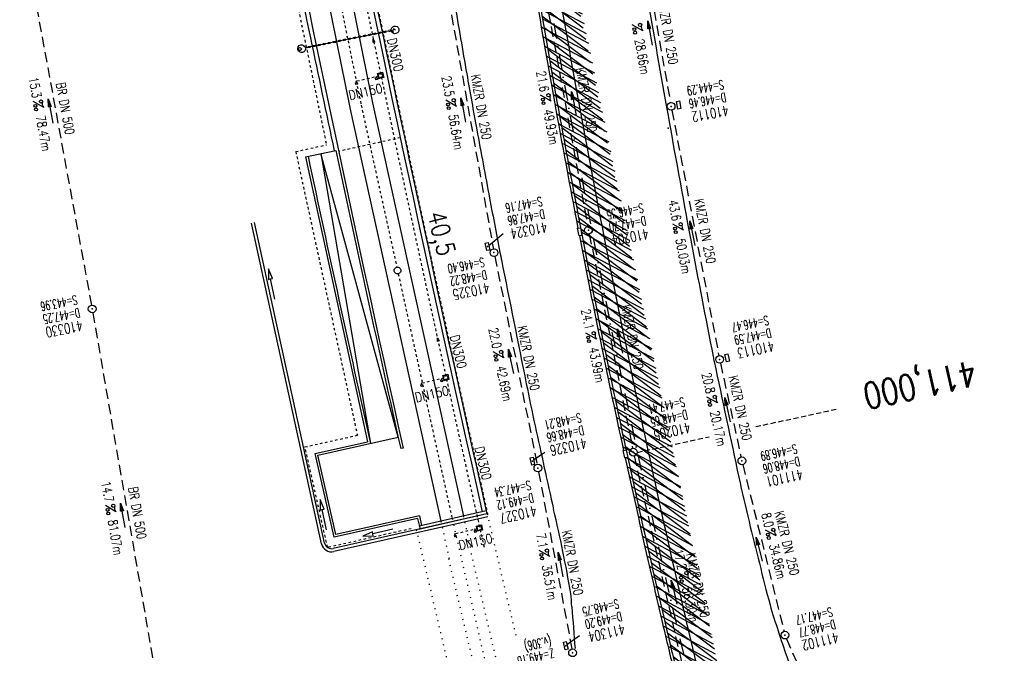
# Model space of a CAD drawing. Extents: x 446577 to 447152, y 443659 to 444842.
# Tile 19 of 41: x 446753 to 446945, y 444189 to 444312. Entities that reach past the tile are written whole.
import ezdxf
from ezdxf.enums import TextEntityAlignment as Align

# ---------------------------------------------------------------- set-up
doc = ezdxf.new("R2010")
doc.units = 0
doc.header["$LTSCALE"] = 2
doc.header["$MEASUREMENT"] = 0
for name, pattern in [('ACAD_ISO02W100', [0.5, 0.25, -0.25]), ('ACAD_ISO03W100', [0.5, 0.25, -0.25]), ('ACAD_ISO10W100W', [0.5, 0.25, -0.25]), ('AUSGEZOGEN', [0]), ('GESTRICH-X2', [1.5, 1, -0.5]), ('GESTRICHELT', [0.75, 0.5, -0.25]), ('PUNKTX2_STR', [0.6, 0.1, -0.5]), ('STRICHLINIEX2', [0.5, 0.25, -0.25]), ('STRICHPT-X3', [3, 1.5, -0.75, 0, -0.75])]:
    doc.linetypes.add(name, pattern=pattern)
doc.layers.get('0').update_dxf_attribs({"linetype": 'AUSGEZOGEN'})
for name, color, linetype in [('ACHSE', 250, 'STRICHPT-X3'), ('Bahnachse', 7, 'CONTINUOUS'), ('DB-Bahnachse', 15, 'CONTINUOUS'), ('DB-Gleisachsen', 7, 'CONTINUOUS'), ('FBR', 8, 'CONTINUOUS'), ('Gleisachsen', 7, 'CONTINUOUS'), ('HEKTOM', 250, 'GESTRICHELT'), ('Ingenieurbauwerke', 15, 'CONTINUOUS'), ('KANAL', 7, 'GESTRICH-X2'), ('PFEIL', 7, 'CONTINUOUS'), ('PKT', 7, 'CONTINUOUS'), ('SCHACHTNR', 6, 'CONTINUOUS'), ('SCHLITZRINNE', 8, 'AUSGEZOGEN'), ('SCHSYMBOL', 7, 'AUSGEZOGEN'), ('TEXTO', 4, 'CONTINUOUS'), ('TEXTU', 4, 'CONTINUOUS')]:
    doc.layers.add(name, color=color, linetype=linetype)
doc.styles.add('ROMANS', font='romans.shx', dxfattribs={"width": 0.8})

# ---------------------------------------------------------------- blocks, each defined once
blk = doc.blocks.new('PROM')
blk.add_line((1.566024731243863, 1.817237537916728), (0.0190527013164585, 0.0153243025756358))
for centre, radius in [((0.3173753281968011, 1.509743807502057), 0.3170057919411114), ((0.9430842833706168, 0.2908182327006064), 0.2830165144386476), ((1.644538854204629, 0.287494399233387), 0.2830165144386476)]:
    blk.add_circle(centre, radius)
blk.add_arc((0.9918717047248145, 2.681739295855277), 1.033048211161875, 239.1413865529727, 303.3549228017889)
blk = doc.blocks.new('PFEIL2')
at = {"color": 0}
for p, q in [((0.8796887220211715, 0.0024565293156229), (-2.401395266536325, -0.0115320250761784)), ((0.8808543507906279, -0.2709205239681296), (0.8785230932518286, 0.2758335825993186)), ((0.8785230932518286, 0.2758335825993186), (2.429089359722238, 0.0090619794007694)), ((0.9110887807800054, 0.2702307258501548), (0.8785706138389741, 0.2646884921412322)), ((0.9651190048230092, 0.2609349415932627), (0.8786494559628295, 0.2461975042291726)), ((1.01914922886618, 0.2516391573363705), (0.8787282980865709, 0.2277065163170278)), ((1.073179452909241, 0.24234337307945), (0.8788071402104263, 0.2092155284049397)), ((1.127209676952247, 0.2330475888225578), (0.8788859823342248, 0.1907245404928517)), ((1.181239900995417, 0.2237518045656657), (0.8789648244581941, 0.1722335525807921)), ((1.235270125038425, 0.2144560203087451), (0.8790436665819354, 0.1537425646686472)), ((1.289300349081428, 0.2051602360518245), (0.8791225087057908, 0.1352515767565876)), ((1.34333057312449, 0.195864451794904), (0.8792013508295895, 0.1167605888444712)), ((1.397360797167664, 0.1865686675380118), (0.8792801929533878, 0.0982696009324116)), ((1.451391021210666, 0.1772728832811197), (0.8793590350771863, 0.0797786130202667)), ((1.505421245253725, 0.1679770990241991), (0.8794378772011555, 0.0612876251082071)), ((1.559451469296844, 0.1586813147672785), (0.8795167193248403, 0.0427966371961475)), ((1.613481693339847, 0.1493855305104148), (0.8795955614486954, 0.024305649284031)), ((1.66751191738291, 0.140089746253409), (0.8796744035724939, 0.005814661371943)), ((1.721542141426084, 0.1307939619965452), (0.8797532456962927, -0.0126763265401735)), ((1.775572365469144, 0.1214981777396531), (0.8798320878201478, -0.0311673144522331)), ((1.82960258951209, 0.1122023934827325), (0.8799109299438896, -0.0496583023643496)), ((1.883632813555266, 0.1029066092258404), (0.8799897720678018, -0.0681492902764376)), ((1.937663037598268, 0.0936108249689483), (0.8800686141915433, -0.08664027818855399)), ((1.991693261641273, 0.0843150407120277), (0.8801474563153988, -0.105131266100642)), ((2.045723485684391, 0.0750192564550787), (0.8802262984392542, -0.1236222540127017)), ((2.099753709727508, 0.0657234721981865), (0.8803051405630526, -0.1421132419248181)), ((2.153783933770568, 0.056427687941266), (0.8803839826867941, -0.1606042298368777)), ((2.207814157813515, 0.0471319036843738), (0.8804628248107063, -0.1790952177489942)), ((2.261844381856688, 0.0378361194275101), (0.8805416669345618, -0.1975862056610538)), ((2.31587460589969, 0.0285403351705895), (0.8806205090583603, -0.2160771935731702)), ((2.36990482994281, 0.0192445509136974), (0.8806993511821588, -0.2345681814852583)), ((2.423935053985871, 0.009948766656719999), (0.8807781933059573, -0.2530591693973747)), ((2.429089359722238, 0.0090619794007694), (0.8808543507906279, -0.2709205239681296))]:
    blk.add_line(p, q, dxfattribs=at)
blk = doc.blocks.new('GST')
at = {"color": 0}
blk.add_circle((0, 0), 0.75, dxfattribs=at)
blk.add_point((0, 0), dxfattribs=at)
blk = doc.blocks.new('10')
blk.add_blockref('GST', (0, 0))
blk = doc.blocks.new('30')
at = {"color": 0}
for p, q in [((-0.75, -0.289999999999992), (-0.75, 0.2927511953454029)), ((-0.75, 0.2927511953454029), (0.7528554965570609, 0.2927511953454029)), ((0.7528554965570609, 0.2927511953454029), (0.7528554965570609, -0.289999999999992)), ((0.7528554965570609, -0.289999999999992), (-0.75, -0.289999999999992))]:
    blk.add_line(p, q, dxfattribs=at)
blk.add_point((0, 0), dxfattribs=at)
blk = doc.blocks.new('13')
blk.add_lwpolyline([(0.7551444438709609, 1.217819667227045), (-0.7477110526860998, 1.217819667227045), (-0.7477110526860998, 1.800570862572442), (0.7551444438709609, 1.800570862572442)], close=True)
at = {"rotation": 180}
blk.add_blockref('GST', (0, 0), dxfattribs=at)

msp = doc.modelspace()

# ---------------------------------------------------------------- hatches: boundary and pattern name
at = {"layer": 'SCHLITZRINNE'}
h = msp.add_hatch(dxfattribs=at)
h.set_pattern_fill('_USER', color=256, scale=1.5, angle=45, style=0, pattern_type=0)
h.set_pattern_definition([(322.9885789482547, (446836.5999528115, 444435.4554799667), (0.9029613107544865, 1.1977732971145), [])])
edge = h.paths.add_edge_path()
edge.add_arc((443111.8322046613, 443902.6048596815), 3762.707583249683, 8.237948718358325, 8.309740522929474, ccw=False)
edge.add_arc((446520.7667561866, 444396.1447780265), 318.2313636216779, 7.991086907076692, 8.237948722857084, ccw=False)
edge.add_arc((253459.1240965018, 417293.7261212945), 195272.9413952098, 7.987195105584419, 7.991086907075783, ccw=False)
edge.add_arc((449695.9082865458, 444828.2862068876), 2886.154960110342, 187.9871942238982, 188.0192069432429)
edge.add_arc((478554.2131757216, 448893.9220155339), 32029.44159022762, 188.0192069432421, 188.0307217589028)
edge.add_arc((640420.6222499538, 471731.2730594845), 195498.9463588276, 188.0307211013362, 188.0353818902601)
edge.add_arc((455274.8055420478, 445594.1238402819), 8517.332252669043, 188.0353818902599, 188.0971515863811)
edge.add_arc((489167.8999112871, 450416.1061665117), 42751.72080389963, 188.0971512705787, 188.1247221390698)
edge.add_arc((449184.2716662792, 444707.9904080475), 2362.698617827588, 188.12472213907, 188.4957501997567)
edge.add_arc((449950.3568737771, 444822.4245193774), 3137.283481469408, 188.4957502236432, 188.8177338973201)
edge.add_arc((447543.7196190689, 444449.094609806), 701.8619374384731, 188.81773389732, 189.3035284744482)
edge.add_arc((451782.2702589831, 445143.4519207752), 4996.91066852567, 189.3035284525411, 189.4855935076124)
edge.add_arc((448740.589544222, 444635.2353204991), 1913.064744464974, 189.4855935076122, 190.2107767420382)
edge.add_arc((449004.1874476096, 444682.7152565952), 2180.904620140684, 190.2107767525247, 190.8899708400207)
edge.add_arc((448612.4932558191, 444607.3579472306), 1782.027365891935, 190.8899708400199, 191.6137026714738)
edge.add_arc((448466.4515213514, 444577.3434842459), 1632.933247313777, 191.6137026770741, 192.3697533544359)
edge.add_arc((450054.5087491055, 444925.6217457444), 3258.732591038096, 192.3697533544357, 192.7123186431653)
edge.add_arc((448394.4427105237, 444551.1346459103), 1556.951218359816, 192.7123186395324, 193.2079182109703)
edge.add_arc((448423.5143961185, 444557.9575870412), 1586.812822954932, 193.2079182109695, 193.5621827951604)
edge.add_arc((449785.723090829, 444886.5589768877), 2988.094879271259, 193.5621827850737, 193.820345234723)
edge.add_arc((448360.4503694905, 444535.9417368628), 1520.329646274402, 193.8203452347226, 194.6739685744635)
edge.add_arc((449045.9917342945, 444715.4572864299), 2228.985271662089, 194.6739685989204, 195.3789542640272)
edge.add_arc((447260.2094515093, 444224.2765393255), 376.884602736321, 195.3789542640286, 195.9801269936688)
edge.add_arc((496192.1964030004, 458236.9324156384), 51275.74384072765, 195.9801270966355, 196.0316672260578)
edge.add_arc((447192.2248299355, 444157.1030873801), 293.0133521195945, 196.0316672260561, 196.9281132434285)
edge.add_arc((450021.9101694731, 445018.3440551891), 3250.859718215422, 196.9281132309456, 197.1972448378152)
edge.add_arc((443111.8322046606, 443902.6048596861), 3762.207583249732, 8.237948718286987, 8.30974052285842, ccw=False)
edge.add_arc((446520.7667561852, 444396.1447780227), 317.7313636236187, 7.991086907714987, 8.237948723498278, ccw=False)
edge.add_arc((253459.1240965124, 417293.7261203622), 195272.4413953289, 7.987195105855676, 7.99108690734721, ccw=False)
edge.add_arc((449695.9082728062, 444828.2862048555), 2886.65494622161, 187.9871942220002, 188.0069682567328)
edge.add_line((446834.5412493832, 444446.3357377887), (446835.0359999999, 444446.4079999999))
h = msp.add_hatch(dxfattribs=at)
h.set_pattern_fill('_USER', color=256, scale=1.5, angle=45, style=0, pattern_type=0)
h.set_pattern_definition([(331.9151961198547, (446910.9974705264, 444074.8352513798), (0.706166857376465, 1.32337763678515), [])])
edge = h.paths.add_edge_path()
edge.add_arc((443111.8322046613, 443902.6048596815), 3762.707583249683, 8.237948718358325, 8.309740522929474, ccw=False)
edge.add_arc((446520.7667561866, 444396.1447780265), 318.2313636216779, 7.991086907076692, 8.237948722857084, ccw=False)
edge.add_arc((253459.1240965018, 417293.7261212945), 195272.9413952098, 7.987195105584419, 7.991086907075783, ccw=False)
edge.add_arc((449695.9082865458, 444828.2862068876), 2886.154960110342, 187.9871942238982, 188.0192069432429)
edge.add_arc((478554.2131757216, 448893.9220155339), 32029.44159022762, 188.0192069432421, 188.0307217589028)
edge.add_arc((640420.6222499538, 471731.2730594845), 195498.9463588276, 188.0307211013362, 188.0353818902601)
edge.add_arc((455274.8055420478, 445594.1238402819), 8517.332252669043, 188.0353818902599, 188.0971515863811)
edge.add_arc((489167.8999112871, 450416.1061665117), 42751.72080389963, 188.0971512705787, 188.1247221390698)
edge.add_arc((449184.2716662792, 444707.9904080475), 2362.698617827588, 188.12472213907, 188.4957501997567)
edge.add_arc((449950.3568737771, 444822.4245193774), 3137.283481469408, 188.4957502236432, 188.8177338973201)
edge.add_arc((447543.7196190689, 444449.094609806), 701.8619374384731, 188.81773389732, 189.3035284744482)
edge.add_arc((451782.2702589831, 445143.4519207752), 4996.91066852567, 189.3035284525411, 189.4855935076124)
edge.add_arc((448740.589544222, 444635.2353204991), 1913.064744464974, 189.4855935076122, 190.2107767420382)
edge.add_arc((449004.1874476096, 444682.7152565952), 2180.904620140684, 190.2107767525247, 190.8899708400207)
edge.add_arc((448612.4932558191, 444607.3579472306), 1782.027365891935, 190.8899708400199, 191.6137026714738)
edge.add_arc((448466.4515213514, 444577.3434842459), 1632.933247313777, 191.6137026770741, 192.3697533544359)
edge.add_arc((450054.5087491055, 444925.6217457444), 3258.732591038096, 192.3697533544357, 192.7123186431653)
edge.add_arc((448394.4427105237, 444551.1346459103), 1556.951218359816, 192.7123186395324, 193.2079182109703)
edge.add_arc((448423.5143961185, 444557.9575870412), 1586.812822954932, 193.2079182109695, 193.5621827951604)
edge.add_arc((449785.723090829, 444886.5589768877), 2988.094879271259, 193.5621827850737, 193.820345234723)
edge.add_arc((448360.4503694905, 444535.9417368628), 1520.329646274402, 193.8203452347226, 194.6739685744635)
edge.add_arc((449045.9917342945, 444715.4572864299), 2228.985271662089, 194.6739685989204, 195.3789542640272)
edge.add_arc((447260.2094515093, 444224.2765393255), 376.884602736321, 195.3789542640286, 195.9801269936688)
edge.add_arc((496192.1964030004, 458236.9324156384), 51275.74384072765, 195.9801270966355, 196.0316672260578)
edge.add_arc((447192.2248299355, 444157.1030873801), 293.0133521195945, 196.0316672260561, 196.9281132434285)
edge.add_arc((450021.9101694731, 445018.3440551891), 3250.859718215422, 196.9281132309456, 197.1972448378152)
edge.add_arc((447192.2248299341, 444157.103087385), 293.5133521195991, 196.151245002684, 196.9281132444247)
edge.add_arc((450021.9101694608, 445018.3440551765), 3251.359718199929, 196.928113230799, 197.197244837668)

# ---------------------------------------------------------------- linework, layer by layer
at = {"layer": 'ACHSE', "flags": 128}
msp.add_lwpolyline([(446785.2003563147, 444812.3899800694), (446790.9779999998, 444771.6249999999), (446798.5204748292, 444718.4110385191), (446808.5199999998, 444647.862), (446822.5529999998, 444548.851), (446833.0779999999, 444474.5939999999), (446836.586, 444449.841), (446840.0949999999, 444425.0879999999), (446843.6029999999, 444400.336), (446847.111, 444375.5829999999), (446847.6879999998, 444371.5109999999), (446850.727, 444350.846), (446854.65, 444326.156), (446858.8819999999, 444301.517), (446863.422, 444276.9329999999), (446868.2709999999, 444252.4079999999), (446873.427, 444227.946), (446878.8889999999, 444203.5499999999), (446884.6569999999, 444179.224), (446890.7289999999, 444154.9729999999), (446897.1049999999, 444130.8), (446903.784, 444106.7089999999), (446910.765, 444082.704), (446918.0459999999, 444058.7879999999), (446925.627, 444034.965), (446933.5059999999, 444011.239), (446939.8479999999, 443992.83), (446941.6739999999, 443987.6110000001), (446949.933, 443964.015), (446958.1909999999, 443940.4179999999), (446966.4499999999, 443916.8219999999), (446974.7079999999, 443893.2249999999), (446979.1994235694, 443880.3915842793), (446999.4830000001, 443822.435), (447024.2590000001, 443751.6460000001), (447041.5033659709, 443702.3733999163)], dxfattribs=at)
at = {"layer": 'Bahnachse', "linetype": 'ACAD_ISO10W100W'}
for p, q in [((446807.8802183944, 444353.9391901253), (446819.7999261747, 444295.3496792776)), ((446819.7999261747, 444295.3496792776), (446826.7190212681, 444263.8968564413)), ((446826.998354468, 444262.6270635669), (446837.4541820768, 444215.0969618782))]:
    msp.add_line(p, q, dxfattribs=at)
at = {"layer": 'Bahnachse', "linetype": 'PUNKTX2_STR'}
msp.add_line((446837.460166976, 444215.0697557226), (446848.7332144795, 444166.226003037), dxfattribs=at)
at = {"layer": 'Bahnachse', "linetype": 'Continuous'}
msp.add_ellipse((446826.8586878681, 444263.2619600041), major_axis=(-0.4596739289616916, 0.4596739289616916), ratio=0.9999999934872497, start_param=2.598779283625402, end_param=8.881964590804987, dxfattribs=at)
at = {"layer": 'DB-Bahnachse', "linetype": 'PUNKTX2_STR'}
msp.add_line((446837.4541820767, 444215.0969618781), (446837.460166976, 444215.0697557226), dxfattribs=at)
at = {"layer": 'DB-Gleisachsen', "color": 8, "linetype": 'PUNKTX2_STR'}
for p, q in [((446839.6592081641, 444215.5459615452), (446841.1649568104, 444208.7011292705)), ((446835.2671062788, 444214.5663637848), (446836.8605063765, 444207.3230855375))]:
    msp.add_line(p, q, dxfattribs=at)
at = {"layer": 'FBR', "flags": 128}
for points in [[(446835.036, 444446.4079999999, -0.0003132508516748), (446835.7144642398, 444441.7423874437, -0.001077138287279), (446835.9079999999, 444440.385, -1.69811874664e-05), (446837.7514839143, 444427.2498677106, 0.0001396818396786), (446837.976, 444425.6529999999, 5.02428615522e-05), (446838.8746349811, 444419.2790322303, 2.03365281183e-05), (446841.0969999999, 444403.532, 0.0002695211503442), (446842.3854595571, 444394.4404425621, 0.0001203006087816), (446845.2879999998, 444374.0739999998, 0.0016189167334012), (446847.4993559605, 444358.9346411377, 0.0014049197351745), (446850.1529999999, 444341.5049999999, 0.0021196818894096), (446851.0901403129, 444335.6283840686, 0.0007944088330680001), (446853.6819999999, 444319.9629999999, 0.0031642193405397), (446857.8233782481, 444296.1066122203, 0.0029635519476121), (446862.557, 444270.691, 0.0031578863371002), (446866.9491001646, 444248.6141201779, 0.0032989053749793), (446871.426, 444227.5369999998, 0.0014947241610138), (446875.6566414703, 444208.5182820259, 0.002162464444), (446878.677, 444195.394, 0.0015457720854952), (446880.9482764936, 444185.8491328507, 0.0011264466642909)], [(446854.732, 444443.408, 0.003796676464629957), (446859.2382633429, 444410.1610762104, 0.007540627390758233), (446861.8862066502, 444393.476415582, 4.308512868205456e-05), (446869.1578110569, 444351.7558705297, -0.0002440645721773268), (446870.4385195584, 444344.3903544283, -3.150174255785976e-05), (446872.986823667, 444329.6867265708, 7.218076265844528e-05), (446874.0994614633, 444323.2699474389, 0.0007589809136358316), (446875.0041937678, 444318.1032329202, 0.000169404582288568), (446879.1006248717, 444294.962454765, 0.002274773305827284), (446883.797029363, 444269.167689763, 0.002591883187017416), (446888.1389999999, 444246.57, 0.003753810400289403), (446888.3470323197, 444245.556863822, 0.0001691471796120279), (446893.14, 444223.11, 0.007096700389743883), (446895.1080133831, 444214.5073173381, 0.00374668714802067), (446899.188, 444198.2979999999)], [(446829.9820000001, 444374.689, -0.0016746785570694), (446830.8520977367, 444368.1183524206, -0.0037284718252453), (446831.211, 444365.1629999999, -0.0001715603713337), (446832.2973019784, 444355.5948991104, 0.0007053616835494), (446832.5639999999, 444353.2679999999, 0.001238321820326), (446833.2699419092, 444347.3134688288, 0.0010458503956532), (446834.1379999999, 444340.267, 0.0064610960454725), (446835.4713866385, 444330.6369800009, 0.0040257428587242), (446837.9349999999, 444315.2299999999, 0.0017429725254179), (446840.2993089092, 444301.4645859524, 0.0022050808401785), (446842.2539999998, 444290.5989999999, 0.0010859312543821), (446844.7362104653, 444277.3038624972, 0.0012826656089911), (446846.891, 444266.058, 0.0015616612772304), (446847.02822173, 444265.3632462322, 4.50069430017e-05), (446851.867, 444241.2720000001, 0.0039135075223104), (446853.5800602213, 444233.0795299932, 0.0019685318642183), (446857.177, 444216.8339999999)]]:
    msp.add_lwpolyline(points, format="xyb", dxfattribs=at)
at = {"layer": 'FBR'}
for points in [[(446833.755, 444484.975, -8.2799939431e-05), (446837.9632312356, 444455.1792179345, -0.000176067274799), (446839.9349999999, 444441.166, -1.05598523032e-05), (446846.0097570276, 444397.8760390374, 6.70038342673e-05), (446846.9679999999, 444391.0529999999, 0.0017270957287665), (446849.8919788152, 444370.7621168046, 0.0012303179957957), (446854.1649999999, 444342.3029999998, 0.0042093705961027), (446857.4039284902, 444322.2215012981, 0.0029789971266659), (446862.3879999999, 444293.9149999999, 0.003152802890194), (446866.5664326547, 444271.7772461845, 0.0026908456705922), (446871.765, 444245.898, 0.0030848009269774), (446877.21435781, 444220.3049943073, 0.0032958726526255), (446882.6199999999, 444196.4179999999, 0.003173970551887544), (446887.798972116, 444174.8338827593, 0.0035505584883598)], [(446860.6789999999, 444197.9189999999, -0.004821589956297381), (446861.3236287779, 444189.828262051, -0.02058217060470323)], [(446899.188, 444198.2979999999, 0.01181034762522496), (446902.4340067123, 444188.3029262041, 0.02375100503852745), (446904.3979999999, 444183.4579999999, 0.002301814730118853), (446910.3930277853, 444170.6315205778, 0.01442521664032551)]]:
    msp.add_lwpolyline(points, format="xyb", dxfattribs=at)
for centre, radius, start, end in [((446592.0629226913, 444154.096058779), 272.4362737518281, 9.817010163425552, 13.31384150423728), ((446824.4969740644, 444196.9116598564), 36.19604584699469, 1.594754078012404, 5.764204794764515)]:
    msp.add_arc(centre, radius, start, end, dxfattribs=at)
at = {"layer": 'Gleisachsen', "linetype": 'Continuous'}
for p, q in [((446803.1158705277, 444366.0715304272), (446817.5950922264, 444294.9011181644)), ((446807.5255384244, 444366.9686526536), (446822.004760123, 444295.7982403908)), ((446821.9973838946, 444295.83308323), (446839.6592081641, 444215.5459615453)), ((446817.6024684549, 444294.8662753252), (446835.2671062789, 444214.5663637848))]:
    msp.add_line(p, q, dxfattribs=at)
at = {"layer": 'Gleisachsen', "color": 8, "linetype": 'PUNKTX2_STR'}
for p, q in [((446836.7507448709, 444207.2979106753), (446850.9208333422, 444147.118371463)), ((446841.1368057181, 444208.3044498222), (446855.5615126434, 444147.0435608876))]:
    msp.add_line(p, q, dxfattribs=at)
at = {"layer": 'HEKTOM'}
for p, q in [((446896.4109318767, 444232.9328821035), (446912.5319999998, 444236.438)), ((446873.438, 444227.938), (446887.3822455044, 444230.9698229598))]:
    msp.add_line(p, q, dxfattribs=at)
at = {"layer": 'Ingenieurbauwerke', "linetype": 'STRICHLINIEX2'}
for p, q in [((446797.1091020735, 444364.8525351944), (446813.0594399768, 444287.6736917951)), ((446807.089589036, 444286.349915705), (446813.0594399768, 444287.6736917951)), ((446807.089589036, 444286.349915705), (446819.0647117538, 444231.2622006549)), ((446808.8894377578, 444229.0032625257), (446819.0666880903, 444231.2616439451)), ((446813.2858872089, 444209.4673818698), (446808.8894377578, 444229.0032625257)), ((446829.5199573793, 444213.1207782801), (446813.2858872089, 444209.4673818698))]:
    msp.add_line(p, q, dxfattribs=at)
at = {"layer": 'Ingenieurbauwerke', "linetype": 'ACAD_ISO10W100W'}
msp.add_line((446826.1381696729, 444309.940881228), (446809.1202240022, 444306.5140993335), dxfattribs=at)
at = {"layer": 'Ingenieurbauwerke', "linetype": 'ACAD_ISO02W100'}
for p, q in [((446825.6030463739, 444309.9351344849), (446809.1241170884, 444306.6168904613)), ((446825.6425264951, 444309.7390699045), (446809.1635972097, 444306.4208258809))]:
    msp.add_line(p, q, dxfattribs=at)
at = {"layer": 'Ingenieurbauwerke', "linetype": 'Continuous'}
for p, q in [((446822.1282190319, 444307.5278341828), (446822.1582600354, 444308.2289062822)), ((446822.458299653, 444307.6010433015), (446822.1282190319, 444307.5278341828)), ((446822.1582600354, 444308.2289062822), (446822.458299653, 444307.6010433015)), ((446822.7170494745, 444300.7684469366), (446822.8458852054, 444300.965045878)), ((446822.9325036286, 444301.5197189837), (446823.9559189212, 444301.7544979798)), ((446822.9325036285, 444301.5197189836), (446823.1670935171, 444300.4962603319)), ((446823.1122082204, 444301.4070480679), (446823.8432191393, 444301.5747473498)), ((446823.2797724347, 444300.6760061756), (446823.1122082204, 444301.4070480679)), ((446823.8432191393, 444301.5747473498), (446824.0107833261, 444300.8437054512)), ((446823.9559189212, 444301.7544979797), (446824.1905087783, 444300.7310393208)), ((446818.720132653, 444299.7008231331), (446819.0138539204, 444299.7618789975)), ((446818.7812638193, 444299.4071175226), (446818.720132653, 444299.7008231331)), ((446819.0749850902, 444299.4681733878), (446818.7812638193, 444299.4071175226)), ((446818.8364329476, 444299.8782049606), (446818.9652686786, 444300.074803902)), ((446818.8669932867, 444299.7313510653), (446818.8364329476, 444299.8782049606)), ((446819.0138539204, 444299.7618789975), (446819.0749850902, 444299.4681733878)), ((446822.6007491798, 444300.591065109), (446822.8944704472, 444300.6521209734)), ((446822.661880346, 444300.2973594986), (446822.6007491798, 444300.591065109)), ((446822.9556016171, 444300.3584153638), (446822.661880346, 444300.2973594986)), ((446822.7476098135, 444300.6215930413), (446822.7170494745, 444300.7684469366)), ((446822.8944704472, 444300.6521209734), (446822.9556016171, 444300.3584153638)), ((446824.1905087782, 444300.7310393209), (446823.1670935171, 444300.496260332)), ((446824.0107833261, 444300.8437054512), (446823.2797724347, 444300.6760061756)), ((446809.0058201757, 444285.3288038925), (446814.8729130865, 444286.5709070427)), ((446826.985315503, 444230.8677433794), (446811.9393666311, 444285.9498554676)), ((446811.9393666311, 444285.9498554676), (446821.6159421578, 444229.6762532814)), ((446809.0058201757, 444285.3288038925), (446821.0353052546, 444230.0083356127)), ((446812.1270056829, 444210.1824943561), (446798.5001628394, 444272.4668130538)), ((446812.7123656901, 444210.3142276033), (446799.0862881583, 444272.5950482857)), ((446802.5883268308, 444261.696818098), (446801.784334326, 444263.5712771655)), ((446801.784334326, 444263.5712771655), (446801.80553569, 444261.5317795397)), ((446801.80553569, 444261.5317795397), (446802.1969312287, 444261.6142993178)), ((446802.1969312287, 444261.6142993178), (446802.5883268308, 444261.696818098)), ((446803.0221240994, 444257.7003425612), (446802.1969312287, 444261.6142993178)), ((446834.6126249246, 444249.5006588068), (446834.633906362, 444250.2020514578)), ((446834.9417653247, 444249.5779853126), (446834.6126249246, 444249.5006588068)), ((446834.633906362, 444250.2020514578), (446834.9417653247, 444249.5779853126)), ((446835.2552645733, 444241.9400985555), (446835.5489858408, 444242.0011544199)), ((446835.3163957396, 444241.646392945), (446835.2552645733, 444241.9400985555)), ((446835.6101170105, 444241.7074488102), (446835.3163957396, 444241.646392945)), ((446835.371564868, 444242.1174803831), (446835.500400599, 444242.3140793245)), ((446835.402125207, 444241.9706264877), (446835.371564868, 444242.1174803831)), ((446835.5489858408, 444242.0011544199), (446835.6101170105, 444241.7074488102)), ((446835.5870190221, 444242.8687524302), (446836.6104343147, 444243.1035314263)), ((446835.5870190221, 444242.8687524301), (446835.8216089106, 444241.8452937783)), ((446835.7667236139, 444242.7560815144), (446836.4977345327, 444242.9237807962)), ((446835.9342878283, 444242.0250396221), (446835.7667236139, 444242.7560815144)), ((446836.8450241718, 444242.0800727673), (446835.8216089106, 444241.8452937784)), ((446836.6652987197, 444242.1927388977), (446835.9342878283, 444242.0250396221)), ((446836.4977345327, 444242.9237807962), (446836.6652987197, 444242.1927388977)), ((446836.6104343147, 444243.1035314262), (446836.8450241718, 444242.0800727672)), ((446831.3746480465, 444241.0498565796), (446831.6683693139, 444241.110912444)), ((446831.4357792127, 444240.756150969), (446831.3746480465, 444241.0498565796)), ((446831.7295004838, 444240.8172068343), (446831.4357792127, 444240.756150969)), ((446831.4909483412, 444241.2272384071), (446831.6197840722, 444241.4238373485)), ((446831.5215086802, 444241.0803845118), (446831.4909483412, 444241.2272384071)), ((446831.6683693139, 444241.110912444), (446831.7295004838, 444240.8172068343)), ((446811.4006425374, 444227.4094285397), (446826.985315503, 444230.8677433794)), ((446810.8625272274, 444227.7509643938), (446821.0353014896, 444230.0083525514)), ((446827.9625921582, 444228.7764031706), (446827.4752493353, 444228.6645648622)), ((446814.5333639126, 444211.4393865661), (446810.8625272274, 444227.7509643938)), ((446814.8735848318, 444211.9772060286), (446811.4006425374, 444227.4094285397)), ((446812.6468814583, 444216.8991613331), (446811.8428889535, 444218.7736204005)), ((446811.8428889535, 444218.7736204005), (446811.8640903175, 444216.7341227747)), ((446812.2554858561, 444216.8166425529), (446812.6468814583, 444216.8991613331)), ((446811.8640903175, 444216.7341227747), (446812.2554858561, 444216.8166425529)), ((446813.0806787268, 444212.9026857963), (446812.2554858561, 444216.8166425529)), ((446844.2334026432, 444215.9809745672), (446814.3859343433, 444209.255844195)), ((446844.3653353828, 444215.3956594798), (446814.5178180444, 444208.6705180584)), ((446830.767346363, 444215.0927632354), (446814.5333639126, 444211.4393865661)), ((446831.1076164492, 444215.6305937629), (446814.8735848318, 444211.9772060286)), ((446830.767346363, 444215.0927632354), (446831.2274933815, 444213.0504465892)), ((446844.1015610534, 444216.5661403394), (446831.0956211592, 444213.6357482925)), ((446831.1076164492, 444215.6305937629), (446831.5347026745, 444213.7346785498)), ((446844.233483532, 444215.9808708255), (446831.2274933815, 444213.0504465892)), ((446843.4540633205, 444215.8052569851), (446843.4540675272, 444215.8052383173)), ((446825.9639042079, 444213.0285631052), (446822.0649452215, 444212.1351879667)), ((446841.8991095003, 444212.8777157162), (446842.0279452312, 444213.0743146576)), ((446842.1145636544, 444213.6289877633), (446843.137978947, 444213.8637667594)), ((446842.1145636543, 444213.6289877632), (446842.3491535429, 444212.6055291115)), ((446842.2942682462, 444213.5163168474), (446843.025279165, 444213.6840161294)), ((446842.4618324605, 444212.7852749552), (446842.2942682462, 444213.5163168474)), ((446843.025279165, 444213.6840161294), (446843.1928433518, 444212.9529742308)), ((446843.137978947, 444213.8637667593), (446843.372568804, 444212.8403081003)), ((446821.9756082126, 444212.5250838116), (446820.115466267, 444211.6884999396)), ((446820.115466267, 444211.6884999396), (446822.154283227, 444211.7452922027)), ((446822.0649452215, 444212.1351879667), (446821.9756082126, 444212.5250838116)), ((446822.154283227, 444211.7452922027), (446822.0649452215, 444212.1351879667)), ((446837.9021926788, 444211.8100919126), (446838.1959139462, 444211.871147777)), ((446837.963323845, 444211.5163863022), (446837.9021926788, 444211.8100919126)), ((446838.257045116, 444211.5774421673), (446837.963323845, 444211.5163863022)), ((446838.0184929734, 444211.9874737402), (446838.1473287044, 444212.1840726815)), ((446838.0490533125, 444211.8406198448), (446838.0184929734, 444211.9874737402)), ((446838.1959139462, 444211.871147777), (446838.257045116, 444211.5774421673)), ((446841.7828092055, 444212.7003338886), (446842.076530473, 444212.761389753)), ((446841.8439403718, 444212.4066282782), (446841.7828092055, 444212.7003338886)), ((446842.1376616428, 444212.4676841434), (446841.8439403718, 444212.4066282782)), ((446841.9296698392, 444212.7308618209), (446841.8991095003, 444212.8777157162)), ((446842.076530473, 444212.761389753), (446842.1376616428, 444212.4676841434)), ((446843.372568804, 444212.8403081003), (446842.3491535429, 444212.6055291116)), ((446843.1928433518, 444212.9529742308), (446842.4618324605, 444212.7852749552))]:
    msp.add_line(p, q, dxfattribs=at)
at = {"layer": 'Ingenieurbauwerke', "linetype": 'ACAD_ISO03W100'}
for p, q in [((446818.9652686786, 444300.074803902), (446823.1951551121, 444301.0451709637)), ((446827.4084927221, 444289.0380084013), (446815.420288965, 444286.4008040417)), ((446831.6197840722, 444241.4238373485), (446835.8496705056, 444242.3942044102)), ((446831.2274933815, 444213.0504465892), (446830.5011689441, 444212.8966872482)), ((446838.1473287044, 444212.1840726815), (446842.3772151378, 444213.1544397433))]:
    msp.add_line(p, q, dxfattribs=at)
at = {"layer": 'Ingenieurbauwerke', "color": 8, "linetype": 'PUNKTX2_STR'}
for p, q in [((446844.2620616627, 444215.9744794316), (446849.9381879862, 444191.8683020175)), ((446830.5011654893, 444212.8967004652), (446851.6020533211, 444123.282460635))]:
    msp.add_line(p, q, dxfattribs=at)
at = {"layer": 'Ingenieurbauwerke', "linetype": 'Continuous'}
for centre, major_axis, ratio, start_param, end_param in [((452990.107671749, 445600.9820542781), (-1513.462360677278, 6115.50744621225), 0.9999999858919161, 1.525195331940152, 1.549843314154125), ((452989.3375183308, 445600.7655739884), (-1513.294749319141, 6115.548924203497), 0.9999999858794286, 1.525213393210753, 1.549768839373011), ((452976.7262564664, 445597.2207093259), (-1516.660470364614, 6114.715091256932), 0.9999999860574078, 1.5245099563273, 1.533691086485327), ((452977.4964098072, 445597.4371895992), (-1513.359703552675, 6115.532850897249), 0.999999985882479, 1.525059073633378, 1.547202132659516), ((446826.3833772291, 444309.989919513), (-0.5303300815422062, 0.5303300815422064), 0.9999999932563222, 2.59877928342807, 8.881964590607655), ((446808.2379987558, 444306.3361145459), (-0.5303300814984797, 0.5303300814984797), 0.9999999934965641, 2.598779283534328, 8.881964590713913), ((452976.7262566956, 445597.2207093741), (-1501.411184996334, 6118.477275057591), 0.9999999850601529, 1.536184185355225, 1.539741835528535), ((446807.8948854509, 444306.2670242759), (-0.2121320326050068, 0.212132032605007), 0.9999999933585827, 2.598779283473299, 8.881964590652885), ((452977.4964098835, 445597.4371896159), (-1514.16773839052, 6115.847933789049), 0.9999999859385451, 1.537684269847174, 1.547089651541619), ((452976.5301392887, 445597.1757032), (-1512.977541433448, 6120.778023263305), 0.9999999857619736, 1.538045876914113, 1.547095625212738), ((446814.0782057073, 444210.6216051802), (-1.414213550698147, 1.414213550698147), 0.9999999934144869, 1.006756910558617, 2.577810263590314), ((446814.0782057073, 444210.6216051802), (-0.9899494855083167, 0.9899494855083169), 0.9999999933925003, 1.006756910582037, 2.577810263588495)]:
    msp.add_ellipse(centre, major_axis=major_axis, ratio=ratio, start_param=start_param, end_param=end_param, dxfattribs=at)
at = {"layer": 'Ingenieurbauwerke', "linetype": 'STRICHLINIEX2'}
for centre, major_axis, ratio, start_param, end_param in [((452990.1076717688, 445600.9820542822), (-1513.311074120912, 6115.432049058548), 0.9999999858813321, 1.525215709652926, 1.549877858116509), ((452989.3375183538, 445600.7655739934), (-1513.734320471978, 6116.659551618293), 0.9999999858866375, 1.525188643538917, 1.550862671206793)]:
    msp.add_ellipse(centre, major_axis=major_axis, ratio=ratio, start_param=start_param, end_param=end_param, dxfattribs=at)
at = {"layer": 'Ingenieurbauwerke', "linetype": 'ACAD_ISO02W100'}
msp.add_ellipse((446826.0402642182, 444309.9208293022), major_axis=(-0.2121320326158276, 0.2121320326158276), ratio=0.9999999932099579, start_param=2.598779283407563, end_param=8.881964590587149, dxfattribs=at)
at = {"layer": 'KANAL'}
for p, q in [((446753.4999999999, 444332.2189999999), (446767.438, 444256.531)), ((446875.1249999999, 444322.6249999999), (446879.8439999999, 444295.875)), ((446835.7499999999, 444321.75), (446845.4689999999, 444267.4689999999)), ((446855.063, 444319.4689999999), (446863.781, 444271.844)), ((446880.1249999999, 444294.406), (446889.2499999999, 444246.7189999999)), ((446864.0939999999, 444270.3439999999), (446872.4999999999, 444228.719)), ((446845.7499999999, 444266), (446853.9689999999, 444225.625)), ((446767.6879999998, 444255.063), (446781.281, 444176.656)), ((446889.563, 444245.25), (446893.5629999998, 444227.031)), ((446872.8129999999, 444227.2499999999), (446885.0629999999, 444173.8439999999)), ((446893.906, 444225.563), (446901.9059999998, 444193.188)), ((446854.2499999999, 444224.156), (446860.7189999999, 444189.75)), ((446902.375, 444191.7499999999), (446913.6249999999, 444166.156))]:
    msp.add_line(p, q, dxfattribs=at)
at = {"layer": 'PKT'}
msp.add_point((446879.4020000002, 444290.9050000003), dxfattribs=at)
at = {"layer": 'SCHACHTNR'}
for p, q in [((446844.5926848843, 444268.1010666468), (446847.379502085, 444270.433017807)), ((446853.2933011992, 444226.4711768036), (446855.4710997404, 444227.9745139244)), ((446859.7589534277, 444190.6294414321), (446862.1974555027, 444192.3760194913))]:
    msp.add_line(p, q, dxfattribs=at)
at = {"layer": 'SCHLITZRINNE'}
for p, q in [((446854.769374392, 444310.5626879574), (446855.3281001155, 444310.2645466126)), ((446855.092755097, 444308.6899339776), (446855.6519128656, 444308.3915620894)), ((446855.4182480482, 444306.816052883), (446855.9778394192, 444306.5174496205)), ((446855.7458581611, 444304.941042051), (446856.3058846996, 444304.642206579)), ((446856.0755903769, 444303.0648988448), (446856.6360536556, 444302.765830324)), ((446856.407449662, 444301.1876206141), (446856.9683512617, 444300.8883182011)), ((446856.7414410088, 444299.309204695), (446857.3027825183, 444299.0096675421)), ((446857.0775694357, 444297.4296484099), (446857.6393524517, 444297.1298756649)), ((446857.4158317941, 444295.5489534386), (446857.9780386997, 444295.2489545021)), ((446857.7560517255, 444293.6672138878), (446858.3186485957, 444293.3670068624)), ((446858.0981589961, 444291.7844672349), (446858.6611470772, 444291.4840514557)), ((446858.4421575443, 444289.9007113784), (446859.005538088, 444289.6000861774)), ((446858.7880513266, 444288.015944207), (446859.3518255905, 444287.7151089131)), ((446859.1358443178, 444286.1301635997), (446859.7000135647, 444285.8291175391)), ((446859.4855405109, 444284.2433674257), (446860.0501060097, 444283.9421099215)), ((446859.8371439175, 444282.3555535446), (446860.4021069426, 444282.0540839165)), ((446860.1906585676, 444280.4667198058), (446860.7560203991, 444280.1650373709)), ((446860.5460885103, 444278.5768640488), (446861.1118504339, 444278.2749681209)), ((446860.9034378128, 444276.6859841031), (446861.4696011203, 444276.3838739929)), ((446861.2627105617, 444274.7940777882), (446861.8292765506, 444274.4917528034)), ((446861.6239108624, 444272.9011429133), (446862.1908808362, 444272.5986023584)), ((446862.3522437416, 444269.1121076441), (446862.9201065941, 444268.8090906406)), ((446862.7198094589, 444267.2157761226), (446863.2881720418, 444266.9124924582)), ((446863.0897564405, 444265.3181739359), (446863.6586207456, 444265.0146225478)), ((446863.4620909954, 444263.4192977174), (446864.0314590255, 444263.1154775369)), ((446863.8368194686, 444261.5191440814), (446864.4066932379, 444261.2150540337)), ((446864.2139482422, 444259.6177096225), (446864.7843297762, 444259.3133486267)), ((446864.5934837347, 444257.7149909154), (446865.1643750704, 444257.4103578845)), ((446864.9754324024, 444255.8109845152), (446865.5468355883, 444255.5060783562)), ((446865.3598007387, 444253.9056869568), (446865.9317178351, 444253.6005065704)), ((446865.7465952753, 444251.999094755), (446866.3190283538, 444251.6936390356)), ((446866.1358225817, 444250.0912044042), (446866.7087737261, 444249.7854722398)), ((446866.5274926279, 444248.1820105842), (446867.1009772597, 444247.8759937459)), ((446866.9217559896, 444246.2714329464), (446867.4958107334, 444245.965111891)), ((446867.3186967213, 444244.3594266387), (446867.8933241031, 444244.0528000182)), ((446867.7183228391, 444242.4459873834), (446868.2935254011, 444242.1390538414)), ((446868.1206424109, 444240.5311108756), (446868.6964227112, 444240.2238690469)), ((446868.5256635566, 444238.6147927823), (446869.1020241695, 444238.3072412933)), ((446868.9333944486, 444236.6970287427), (446869.5103379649, 444236.3891662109)), ((446869.3438433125, 444234.7778143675), (446869.9213723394, 444234.4696394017)), ((446869.7570184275, 444232.8571452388), (446870.3351355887, 444232.548656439)), ((446870.1729281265, 444230.9350169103), (446870.7516360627, 444230.6262128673)), ((446870.5915807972, 444229.011424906), (446871.1708821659, 444228.7023042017)), ((446871.319674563, 444226.9227121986), (446871.5927750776, 444226.7769831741)), ((446871.4361917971, 444225.1603425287), (446872.0163034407, 444224.8507894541)), ((446871.8608055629, 444223.2335696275), (446872.4412174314, 444222.9238563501)), ((446872.2868064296, 444221.3060565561), (446872.8675192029, 444220.9961827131)), ((446872.7141965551, 444219.3778021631), (446873.2952109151, 444219.0677673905)), ((446873.1429781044, 444217.4488052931), (446873.7242947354, 444217.1386092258)), ((446873.5731532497, 444215.519064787), (446874.1547728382, 444215.2087070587)), ((446874.0047241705, 444213.5885794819), (446874.5866474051, 444213.2780597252)), ((446874.4376930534, 444211.657348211), (446875.0199206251, 444211.3466660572)), ((446874.8720620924, 444209.7253698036), (446875.4545946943, 444209.4145248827)), ((446875.3079113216, 444207.7926015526), (446875.8908926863, 444207.4815171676)), ((446875.746345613, 444205.8584538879), (446876.3299697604, 444205.547026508)), ((446876.1877305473, 444203.9227317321), (446876.7720005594, 444203.6109597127)), ((446876.6320759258, 444201.9854298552), (446877.2169949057, 444201.6733115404)), ((446877.0793916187, 444200.0465429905), (446877.6649626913, 444199.7340767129)), ((446877.5296875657, 444198.1060658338), (446878.1159138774, 444197.7932499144)), ((446877.982973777, 444196.1639930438), (446878.5698584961, 444195.8508257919)), ((446878.4392519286, 444194.220323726), (446879.0267900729, 444193.9068078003)), ((446878.8984896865, 444192.2750751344), (446879.4866800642, 444191.9612111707)), ((446879.3606910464, 444190.3282451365), (446879.9495367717, 444190.014031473))]:
    msp.add_line(p, q, dxfattribs=at)
at = {"layer": 'SCHLITZRINNE', "flags": 128}
msp.add_lwpolyline([(446835.036, 444446.408, -0.0003132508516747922), (446835.7144642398, 444441.7423874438, -0.00107713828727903), (446835.908, 444440.385, -1.698118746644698e-05), (446837.7514839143, 444427.2498677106, 0.0001396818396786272), (446837.976, 444425.653, 5.024286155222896e-05), (446838.8746349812, 444419.2790322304, 2.033652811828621e-05), (446841.097, 444403.532, 0.0002695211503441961), (446842.3854595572, 444394.4404425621, 0.0001203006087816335), (446845.2879999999, 444374.074, 0.001618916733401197), (446847.4993559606, 444358.9346411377, 0.00140491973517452), (446850.153, 444341.505, 0.002119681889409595), (446851.0901403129, 444335.6283840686, 0.0007944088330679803), (446853.682, 444319.963, 0.00316421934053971), (446857.8233782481, 444296.1066122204, 0.00296355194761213), (446862.557, 444270.691, 0.003157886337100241), (446866.9491001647, 444248.6141201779, 0.003298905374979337), (446871.426, 444227.537, 0.001494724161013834), (446875.6566414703, 444208.5182820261, 0.002162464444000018), (446878.677, 444195.394, 0.001545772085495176), (446880.9482764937, 444185.8491328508, 0.001126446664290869), (446884.135, 444172.768, 0.003724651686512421), (446889.7094006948, 444150.8141787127, 0.003076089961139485), (446896.82, 444124.326, 0.002623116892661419), (446897.8887089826, 444120.5187284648, 0.0002248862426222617), (446910.607, 444076.182, 0.003911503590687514), (446911.9075030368, 444071.7859099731, 0.001174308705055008), (446916.388, 444057.188)], format="xyb", dxfattribs=at)
at = {"layer": 'SCHLITZRINNE'}
for points in [[(446853.3071610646, 444319.173241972, 0.003070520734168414), (446857.3312971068, 444296.0179772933, 0.002861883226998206), (446861.8985843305, 444271.4677118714, 0.003157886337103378)], [(446862.1824369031, 444269.9919036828, 0.003071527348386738), (446866.4593365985, 444248.5134640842, 0.003157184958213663), (446870.7395060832, 444228.3344044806, 0.001494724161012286)], [(446871.0681150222, 444226.8350746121, 0.001448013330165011), (446875.1688978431, 444208.408254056, 0.002162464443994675), (446878.1902263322, 444195.2797572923, 0.001545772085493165), (446880.4622184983, 444185.7318825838, 0.001058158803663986), (446883.4545780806, 444173.4412921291, 0.003724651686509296)]]:
    msp.add_lwpolyline(points, format="xyb", dxfattribs=at)
at = {"layer": 'SCHSYMBOL'}
for points in [[(446862.386733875, 444271.5625207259), (446862.6732656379, 444270.0872328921), (446862.101204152, 444269.976126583), (446861.814672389, 444271.4514144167)], [(446871.2297626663, 444228.4412480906), (446871.5497747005, 444226.9728588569), (446870.9803882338, 444226.8487701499), (446870.6603761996, 444228.3171593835)]]:
    msp.add_lwpolyline(points, close=True, dxfattribs=at)

# ---------------------------------------------------------------- block references
at = {"layer": 'PFEIL'}
for p, rotation in [((446875.8671426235, 444309.3613434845), 100.0222999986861), ((446861.102547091, 444295.6489780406), 100.3964000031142), ((446759.4920000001, 444294.2029999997), 100.4257000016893), ((446839.622, 444294.4280000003), 100.1369999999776), ((446884.113687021, 444270.4922853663), 100.8448000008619), ((446870.038139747, 444249.5627939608), 101.433599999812), ((446848.872, 444245.6119999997), 101.5157999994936), ((446890.9317256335, 444236.237654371), 102.380299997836), ((446773.5090000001, 444215.6840000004), 99.82770000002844), ((446897.0738009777, 444209.1330000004), 103.8728000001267), ((446858.5191003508, 444206.1479913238), 100.6217000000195), ((446880.55903961, 444200.7845119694), 102.8965000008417)]:
    msp.add_blockref('PFEIL2', p, dxfattribs=dict(at, rotation=rotation))
at = {"layer": 'SCHSYMBOL'}
for name, p, rotation in [('13', (446879.9849999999, 444295.1359999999), 280.3947999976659), ('GST', (446863.9300000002, 444271.0930000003), 280.9912000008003), ('30', (446844.3230000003, 444267.9170000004), 280.9735999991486), ('10', (446845.5909999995, 444266.7259999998), 281.0137999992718), ('10', (446767.5749999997, 444255.7960000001), 280.8993999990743), ('13', (446889.3989999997, 444245.9950000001), 281.8475000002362), ('GST', (446872.6499999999, 444227.977), 282.255499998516), ('30', (446853.0430000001, 444226.2369999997), 282.1855000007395), ('10', (446893.7229999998, 444226.2960000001), 282.4330000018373), ('10', (446854.1130000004, 444224.898), 282.2291000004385), ('10', (446902.0819999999, 444192.4500000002), 283.4452000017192), ('30', (446859.5129999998, 444190.3880000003), 283.2207000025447), ('10', (446860.8419999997, 444189.017), 283.2674000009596)]:
    msp.add_blockref(name, p, dxfattribs=dict(at, rotation=rotation))
at = {"layer": 'TEXTU'}
for p, rotation in [((446872.4142598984, 444311.0139999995), 280.0222999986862), ((446854.6277245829, 444297.3265660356), 280.3964000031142), ((446756.0890000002, 444296.1179999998), 280.4257000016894), ((446836.2289999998, 444296.3609999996), 280.1369999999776), ((446880.2930000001, 444272.2680000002), 280.8448000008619), ((446863.4119596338, 444251.0898563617), 281.433599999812), ((446845.4329999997, 444247.4629999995), 281.5157999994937), ((446886.9039999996, 444238.7070000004), 282.3802999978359), ((446770.1259999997, 444217.6349999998), 279.8277000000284), ((446898.2638676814, 444212.8413740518), 283.8728000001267), ((446854.3332771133, 444208.8949812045), 280.6217000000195), ((446881.408852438, 444204.469847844), 282.8965000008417)]:
    msp.add_blockref('PROM', p, dxfattribs=dict(at, rotation=rotation))

# ---------------------------------------------------------------- texts
at = {"layer": 'Bahnachse', "linetype": 'Continuous', "style": 'ROMANS', "oblique": 359.9999999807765, "width": 0.8334000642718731}
msp.add_text('40,5', height=3.499999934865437, rotation=283.8990849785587, dxfattribs=at).set_placement((446832.6762727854, 444274.3039635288))
at = {"layer": 'HEKTOM', "style": 'ROMANS', "width": 0.8}
msp.add_text('411,000', height=4.999999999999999, rotation=192.2610999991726, dxfattribs=at).set_placement((446938.6536598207, 444245.8750968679))
at = {"layer": 'Ingenieurbauwerke', "linetype": 'Continuous', "style": 'ROMANS', "oblique": 359.9999982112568, "width": 0.833700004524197}
for s, rotation, p in [('DN300', 282.6488132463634, (446824.8200515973, 444308.1962647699)), ('DN150', 12.92050763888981, (446817.6229073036, 444296.3541839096)), ('DN300', 283.3645269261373, (446837.0184574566, 444250.5145971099)), ('DN150', 12.92051076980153, (446830.5064868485, 444237.6622779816)), ('DN300', 283.5654216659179, (446841.8228154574, 444228.8538902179)), ('DN150', 12.92050763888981, (446838.9920502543, 444208.9695156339))]:
    msp.add_text(s, height=1.8, rotation=rotation, dxfattribs=at).set_placement(p)
at = {"layer": 'SCHACHTNR', "style": 'ROMANS'}
for s, height, rotation, width, p in [('S=444.29', 1.8, 190.3947999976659, 0.6, (446890.0172351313, 444300.2729380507)), ('D=446.46', 1.8, 190.3947999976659, 0.6, (446890.4552351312, 444297.8039380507)), ('410112', 2, 190.3947999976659, 0.7, (446890.9232351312, 444295.3349380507)), ('S=447.16', 1.8, 190.9735999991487, 0.6, (446854.7689229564, 444277.6012046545)), ('S=446.35', 1.8, 190.9912999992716, 0.6, (446874.4183055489, 444276.3243347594)), ('D=447.86', 1.8, 190.9735999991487, 0.6, (446855.2379229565, 444275.1322046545)), ('410324', 2, 190.9735999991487, 0.7, (446855.7069229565, 444272.6952046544)), ('D=447.70', 1.8, 190.9912999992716, 0.6, (446874.918305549, 444273.8563347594)), ('410204', 2, 190.9912999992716, 0.7, (446875.3873055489, 444271.3873347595)), ('S=446.40', 1.8, 191.0137000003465, 0.6, (446843.5475193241, 444265.7970686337)), ('D=448.22', 1.8, 191.0137000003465, 0.6, (446844.0165193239, 444263.3600686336)), ('410325', 2, 191.0137000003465, 0.7, (446844.4855193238, 444260.8910686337)), ('S=443.96', 1.8, 190.8993999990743, 0.6, (446764.4999999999, 444258.4689999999)), ('D=447.25', 1.8, 190.8993999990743, 0.6, (446764.9999999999, 444256)), ('410330', 2, 190.8993999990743, 0.7, (446765.4689999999, 444253.563)), ('S=446.47', 1.8, 191.8475000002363, 0.6, (446898.702783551, 444254.4996059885)), ('D=447.59', 1.8, 191.8475000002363, 0.6, (446899.202783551, 444252.0306059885)), ('410113', 2, 191.8475000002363, 0.7, (446899.734783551, 444249.5926059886)), ('S=447.41', 1.8, 192.2554999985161, 0.6, (446882.4130334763, 444238.6527987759)), ('D=448.65', 1.8, 192.2554999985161, 0.6, (446882.9440334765, 444236.214798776)), ('S=448.21', 1.8, 192.1855000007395, 0.6, (446862.3063893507, 444235.6034834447)), ('D=448.66', 1.8, 192.1855000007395, 0.6, (446862.8063893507, 444233.1654834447)), ('410205', 2, 192.2554999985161, 0.7, (446883.4760334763, 444233.7777987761)), ('410326', 2, 192.1855000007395, 0.7, (446863.3383893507, 444230.7284834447)), ('S=446.89', 1.8, 192.4330000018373, 0.6, (446904.2252992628, 444229.5540020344)), ('D=448.06', 1.8, 192.4330000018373, 0.6, (446904.7562992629, 444227.1160020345)), ('411101', 2, 192.4330000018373, 0.7, (446905.2872992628, 444224.6790020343)), ('S=447.34', 1.8, 192.2291000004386, 0.6, (446852.5390610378, 444222.4816621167)), ('D=449.12', 1.8, 192.2291000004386, 0.6, (446853.0700610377, 444220.0446621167)), ('410327', 2, 192.2291000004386, 0.7, (446853.6020610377, 444217.5756621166)), ('S=448.75', 1.8, 193.2207000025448, 0.6, (446869.6169027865, 444199.4654410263)), ('S=447.17', 1.8, 193.4452000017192, 0.6, (446911.063, 444197.8749999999)), ('D=449.20', 1.8, 193.2207000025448, 0.6, (446870.1799027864, 444197.0284410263)), ('411304', 2, 193.2207000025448, 0.7, (446870.7419027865, 444194.6224410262)), ('D=448.77', 1.8, 193.4452000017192, 0.6, (446911.656, 444195.4689999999)), ('(v.306)', 1.8, 193.26729999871, 0.6, (446856.4611906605, 444192.2836463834)), ('411102', 2, 193.4452000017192, 0.7, (446912.2189999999, 444193.031)), ('Z=449.16', 1.8, 193.26729999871, 0.6, (446857.0265777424, 444189.8774672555))]:
    msp.add_text(s, height=height, rotation=rotation, dxfattribs=dict(at, width=width)).set_placement(p)
at = {"layer": 'TEXTO', "style": 'ROMANS', "width": 0.75}
for s, rotation, p in [('KMZR DN 250', 280.0222999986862, (446878.4689999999, 444309.438)), ('KMZR DN 250', 280.3964000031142, (446862.655265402, 444296.2154225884)), ('BR DN 500', 280.4257000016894, (446761.4689999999, 444294.5629999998)), ('KMZR DN 250', 280.1369999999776, (446842.2190734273, 444294.8623586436)), ('KMZR DN 250', 280.8448000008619, (446885.6879999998, 444270.75)), ('KMZR DN 250', 281.433599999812, (446871.5947384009, 444250.1494495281)), ('KMZR DN 250', 281.5157999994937, (446851.4414449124, 444246.0777625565)), ('KMZR DN 250', 282.3802999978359, (446892.531, 444236.3750000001)), ('BR DN 500', 279.8277000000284, (446775.4689999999, 444216.0310000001)), ('KMZR DN 250', 283.8728000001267, (446901.6135090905, 444210.1059541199)), ('KMZR DN 250', 280.6217000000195, (446859.9614939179, 444206.3507836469)), ('KMZR DN 250', 282.8965000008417, (446884.3338038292, 444201.937525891))]:
    msp.add_text(s, height=1.8, rotation=rotation, dxfattribs=at).set_placement(p, align=Align.CENTER)
at = {"layer": 'TEXTU', "style": 'ROMANS', "width": 0.75}
for s, rotation, p in [('28.66m', 280.0222999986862, (446872.9222598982, 444308.0629999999)), ('23.5', 280.1369999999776, (446835.438, 444300.8749999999)), ('21.6', 280.3964000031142, (446853.8067245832, 444301.8165660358)), ('15.3', 280.4257000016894, (446755.2499999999, 444300.6249999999)), ('78.47m', 280.4257000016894, (446756.6249999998, 444293.156)), ('56.64m', 280.1369999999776, (446836.7499999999, 444293.406)), ('49.93m', 280.3964000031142, (446855.1817245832, 444294.3795660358)), ('43.6', 280.8448000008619, (446879.438, 444276.7499999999)), ('50.03m', 280.8448000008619, (446880.8439999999, 444269.313)), ('24.1', 281.433599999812, (446862.5069596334, 444255.5858563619)), ('22.0', 281.5157999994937, (446844.5309999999, 444251.9379999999)), ('43.99m', 281.433599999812, (446864.0069596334, 444248.1478563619)), ('42.69m', 281.5157999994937, (446846.031, 444244.531)), ('20.8', 282.3802999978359, (446885.938, 444243.1879999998)), ('20.17m', 282.3802999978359, (446887.531, 444235.781)), ('14.7', 279.8277000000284, (446769.3439999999, 444222.156)), ('8.0', 283.8728000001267, (446897.4998676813, 444215.9693740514)), ('81.07m', 279.8277000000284, (446770.6249999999, 444214.688)), ('7.1', 280.6217000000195, (446853.7482771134, 444212.0619812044)), ('34.86m', 283.8728000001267, (446898.9688676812, 444209.9383740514)), ('17.2', 282.8965000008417, (446880.4028524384, 444208.9178478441)), ('36.51m', 280.6217000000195, (446854.8732771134, 444205.9369812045)), ('56.30m', 282.8965000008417, (446882.0898524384, 444201.5428478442))]:
    msp.add_text(s, height=1.8, rotation=rotation, dxfattribs=at).set_placement(p)

doc.saveas('drawing.dxf')
